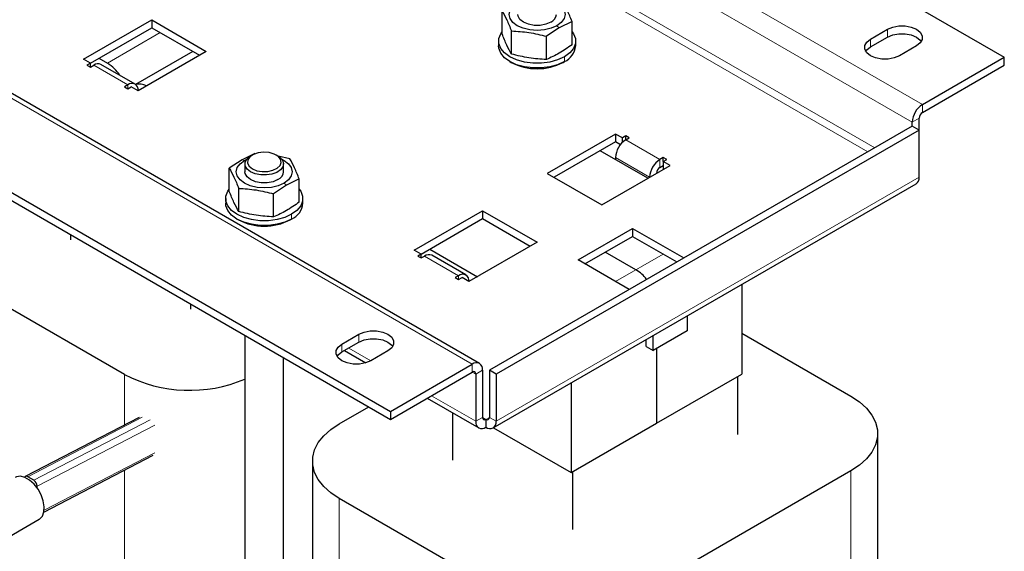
# Model space of a CAD drawing. Header units: millimetres. Extents: x 5 to 418, y 2 to 292.
# Tile 9 of 14: x 250 to 305, y 99 to 128. Entities that reach past the tile are written whole.
import ezdxf

# ---------------------------------------------------------------- set-up
doc = ezdxf.new("R2010")
doc.units = ezdxf.units.MM

msp = doc.modelspace()

# ---------------------------------------------------------------- linework, layer by layer
at = {"color": 7, "linetype": 'Continuous', "lineweight": 25}
for p, q in [((251.3298, 157.0603), (304.8814, 126.1456)), ((275.8657, 109.2039), (222.3142, 140.1186)), ((217.3887, 137.4665), (270.9403, 106.5518)), ((217.3887, 137.031), (270.9403, 106.1163)), ((277.1151, 127.4363), (277.1151, 128.7179)), ((253.9697, 126.0362), (257.7409, 128.2133)), ((257.7409, 128.2133), (260.7579, 126.4716)), ((257.7409, 128.2133), (257.7409, 127.7778)), ((280.9817, 128.1198), (280.2741, 127.77)), ((280.9817, 126.8382), (280.9817, 128.1198)), ((254.3468, 125.8184), (257.7409, 127.7778)), ((257.7409, 127.7778), (260.3807, 126.2539)), ((277.6332, 126.3202), (277.6332, 127.6018)), ((280.2741, 127.77), (279.5664, 127.3028)), ((297.4803, 127.1525), (298.4232, 127.6968)), ((276.9151, 127.0377), (276.9151, 126.7764)), ((279.5664, 126.0212), (279.5664, 127.3028)), ((281.1818, 126.7764), (281.1818, 127.0377)), ((297.4803, 126.717), (298.4232, 127.2613)), ((260.0065, 126.4699), (256.8452, 124.6449)), ((260.7579, 126.4716), (256.9867, 124.2945)), ((300.0259, 126.7715), (299.0831, 126.2272)), ((254.3468, 125.8185), (253.9697, 126.0362)), ((254.3468, 125.8185), (254.1583, 125.7096)), ((254.3468, 125.6008), (254.3468, 125.8185)), ((254.8182, 126.0905), (255.2896, 125.8184)), ((277.5397, 125.9057), (277.6151, 125.8622)), ((280.4815, 125.862), (280.5569, 125.9056)), ((300.3559, 123.5331), (304.8814, 126.1456)), ((304.8814, 125.7101), (304.8814, 126.1456)), ((254.1583, 125.7096), (254.3468, 125.6008)), ((254.3468, 125.6008), (254.5354, 125.7096)), ((256.821, 124.6607), (254.9354, 125.7492)), ((300.3559, 123.0976), (304.8814, 125.7101)), ((256.421, 124.6211), (256.2324, 124.5122)), ((256.2324, 124.5122), (256.421, 124.4034)), ((256.421, 124.4034), (256.6096, 124.5122)), ((256.9867, 124.2945), (256.6096, 124.5122)), ((299.7902, 122.3356), (299.7902, 122.5533)), ((300.1673, 122.1179), (300.1673, 122.771)), ((299.7902, 122.3356), (276.4086, 108.8376)), ((300.1673, 122.1179), (276.7857, 108.6199)), ((300.1673, 122.1179), (299.7902, 122.3356)), ((300.1673, 119.505), (300.1673, 122.1179)), ((283.3853, 121.8997), (279.6141, 119.7226)), ((283.3853, 121.4642), (279.9913, 119.5049)), ((283.7625, 121.682), (283.3853, 121.8997)), ((283.3853, 121.8997), (283.3853, 121.4642)), ((283.6566, 121.3077), (283.3853, 121.4642)), ((283.951, 121.7909), (283.7625, 121.682)), ((283.7625, 121.4269), (283.7625, 121.682)), ((284.1396, 121.682), (283.951, 121.7909)), ((283.951, 121.5732), (283.951, 121.7909)), ((283.951, 121.5732), (284.1396, 121.682)), ((285.1766, 119.4505), (282.5368, 120.9744)), ((262.7378, 120.4767), (262.0302, 120.0095)), ((263.4455, 120.8266), (262.7378, 120.4767)), ((262.8698, 120.4414), (262.9984, 120.5077)), ((263.3034, 120.7353), (263.2091, 120.6808)), ((264.7178, 120.6808), (264.6236, 120.7353)), ((265.3787, 120.5275), (264.7302, 120.6672)), ((283.3853, 120.5934), (283.3853, 120.4845)), ((286.0252, 120.5935), (285.8366, 120.4846)), ((286.2138, 120.4846), (286.0252, 120.5935)), ((286.0252, 120.3758), (286.0252, 120.5935)), ((286.0252, 120.3758), (286.2138, 120.4846)), ((286.4023, 120.158), (286.0252, 120.3758)), ((286.0252, 120.3758), (286.0252, 119.9403)), ((262.0302, 118.7279), (262.0302, 120.0095)), ((262.8968, 120.2455), (262.8968, 119.81)), ((265.0301, 119.81), (265.0301, 120.2455)), ((282.6311, 117.981), (286.4023, 120.158)), ((285.8366, 120.0491), (286.0252, 120.158)), ((265.8968, 119.4115), (265.1891, 119.0616)), ((265.8968, 118.1298), (265.8968, 119.4115)), ((279.6141, 119.7226), (282.6311, 117.981)), ((262.5482, 117.6118), (262.5482, 118.8935)), ((265.1891, 119.0616), (264.4815, 118.5944)), ((276.62, 105.6407), (300.0016, 119.1387)), ((261.8301, 118.3293), (261.8301, 118.0681)), ((264.4815, 117.3128), (264.4815, 118.5944)), ((266.0968, 118.0681), (266.0968, 118.3293)), ((272.2602, 115.4773), (276.0314, 117.6544)), ((276.0314, 117.6544), (279.0484, 115.9127)), ((276.0314, 117.6544), (276.0314, 117.2189)), ((262.4547, 117.1974), (262.5302, 117.1538)), ((265.3965, 117.1537), (265.472, 117.1972)), ((272.6373, 115.2595), (276.0314, 117.2189)), ((276.0314, 117.2189), (278.6712, 115.695)), ((281.3112, 114.933), (284.3282, 116.6747)), ((284.3282, 116.6747), (287.1562, 115.0421)), ((284.3282, 116.6747), (284.3282, 116.2392)), ((253.2532, 116.3269), (253.2532, 116.0415)), ((281.6884, 114.7153), (284.3282, 116.2392)), ((284.3282, 116.2392), (286.779, 114.8244)), ((272.6373, 115.2596), (272.2602, 115.4773)), ((273.1087, 115.5317), (275.7485, 114.0077)), ((279.0484, 115.9127), (275.2772, 113.7356)), ((272.6373, 115.2596), (272.4488, 115.1507)), ((272.4488, 115.1507), (272.6373, 115.0419)), ((272.6373, 115.0419), (272.6373, 115.2596)), ((272.6373, 115.0419), (272.8259, 115.1507)), ((275.1115, 114.1018), (273.2259, 115.1904)), ((284.1392, 113.3004), (281.3112, 114.933)), ((284.5167, 114.3887), (282.8197, 115.3684)), ((256.2324, 108.5958), (246.9929, 113.9297)), ((274.7115, 114.0622), (274.5229, 113.9533)), ((274.5229, 113.9533), (274.7115, 113.8445)), ((274.7115, 113.8445), (274.9001, 113.9533)), ((275.2772, 113.7356), (274.9001, 113.9533)), ((290.3621, 113.5739), (290.3621, 108.6181)), ((259.8905, 112.4952), (259.8905, 112.2098)), ((287.3451, 111.8322), (287.3451, 111.0137)), ((262.8968, 110.7597), (262.8968, 96.5143)), ((268.2533, 110.2801), (269.1961, 110.8243)), ((285.0824, 110.1429), (285.0824, 110.526)), ((287.3451, 111.0137), (285.4595, 109.9252)), ((285.4595, 109.9252), (285.4595, 110.7437)), ((290.3621, 110.8818), (296.3961, 107.3984)), ((268.2533, 109.8446), (269.1961, 110.3889)), ((285.0824, 110.1429), (285.4595, 109.9252)), ((285.6481, 110.0341), (285.6481, 105.8968)), ((265.0301, 97.7459), (265.0301, 109.5282)), ((268.3956, 109.9268), (269.586, 109.2396)), ((270.7988, 109.8991), (269.856, 109.3548)), ((270.9403, 106.5518), (275.4658, 109.1643)), ((270.9403, 106.1163), (275.4658, 108.7288)), ((275.6543, 108.6199), (275.6543, 106.007)), ((276.0314, 108.8376), (276.0314, 106.2247)), ((276.7857, 108.6199), (276.4086, 108.8376)), ((276.4086, 108.8376), (276.4086, 106.2247)), ((276.7857, 108.6199), (276.7857, 106.007)), ((285.6481, 105.8968), (290.3621, 108.6181)), ((290.1359, 108.4875), (290.1359, 105.2867)), ((280.934, 108.1312), (280.934, 103.1754)), ((272.9682, 107.287), (275.82, 105.6407)), ((268.1118, 105.8745), (269.7355, 106.8118)), ((257.0468, 106.2269), (250.75, 102.9536)), ((270.9403, 106.5518), (270.9403, 106.1163)), ((274.3721, 106.4766), (274.3721, 103.8498)), ((276.22, 106.1158), (276.22, 105.6803)), ((276.6417, 105.6533), (280.934, 103.1754)), ((280.934, 103.1754), (285.6481, 105.8968)), ((297.8801, 76.8057), (297.8801, 105.3302)), ((251.7798, 100.9894), (257.8277, 104.1333)), ((266.6278, 103.8062), (266.6278, 89.6398)), ((250.7248, 102.9349), (250.6881, 102.9018)), ((251.2218, 102.744), (250.8824, 102.9399)), ((281.0095, 103.219), (281.0095, 100.0181)), ((296.3961, 103.262), (284.5167, 96.4041)), ((277.3514, 96.4041), (268.1118, 101.738)), ((248.6964, 98.9638), (251.5249, 100.5967))]:
    msp.add_line(p, q, dxfattribs=at)
at = {"color": 7, "linetype": 'Continuous', "lineweight": 18}
for p, q in [((246.8044, 154.4478), (300.3559, 123.5331)), ((246.2387, 153.468), (299.7902, 122.5533)), ((246.2387, 150.855), (297.7157, 121.138)), ((246.0501, 150.5284), (297.3385, 120.9203)), ((221.9142, 140.079), (275.4658, 109.1643)), ((255.2896, 125.8184), (258.2123, 127.5056)), ((280.1421, 127.887), (280.2741, 127.77)), ((298.4232, 127.6968), (298.4232, 127.2613)), ((297.4803, 127.1525), (297.4803, 126.717)), ((280.5569, 126.1669), (280.5569, 125.9056)), ((256.421, 124.6211), (254.5354, 125.7096)), ((256.421, 124.4034), (256.421, 124.6211)), ((300.3559, 123.5331), (300.3559, 123.0976)), ((300.1673, 122.771), (299.7902, 122.5533)), ((283.951, 121.5732), (285.8366, 120.4846)), ((262.8698, 120.4414), (262.7378, 120.4767)), ((285.2709, 119.5049), (283.3853, 120.5934)), ((285.8366, 120.0491), (285.8366, 120.4846)), ((300.1673, 119.505), (276.7857, 106.007)), ((265.0571, 119.1787), (265.1891, 119.0616)), ((265.472, 117.4585), (265.472, 117.1972)), ((274.7115, 114.0622), (272.8259, 115.1507)), ((283.3854, 113.7356), (286.0252, 115.2595)), ((274.7115, 113.8445), (274.7115, 114.0622)), ((269.1961, 110.8243), (269.1961, 110.3889)), ((268.2533, 110.2801), (268.2533, 109.8446)), ((268.63, 110.0621), (269.8556, 109.3545)), ((275.4658, 108.7288), (275.4658, 109.1643)), ((256.2324, 105.8036), (256.2324, 108.5958)), ((275.4657, 108.7288), (275.6543, 108.6199)), ((276.0314, 108.8376), (275.6543, 108.6199)), ((273.2026, 107.4223), (275.6543, 106.007)), ((250.8824, 102.9399), (257.2064, 106.2274)), ((275.6543, 106.007), (276.0314, 106.2247)), ((276.0314, 106.2247), (276.22, 106.1158)), ((276.4086, 106.2247), (276.22, 106.1158)), ((276.4086, 106.2247), (276.7857, 106.007)), ((251.2218, 102.744), (257.6486, 106.0849)), ((251.401, 102.4122), (257.9107, 105.7962)), ((251.7954, 101.0912), (257.9107, 104.2701)), ((256.2324, 92.9407), (256.2324, 103.304)), ((296.3961, 74.7375), (296.3961, 103.262)), ((251.3977, 102.3329), (251.401, 102.4122)), ((268.1118, 89.2545), (268.1118, 101.738))]:
    msp.add_line(p, q, dxfattribs=at)
at = {"color": 7, "linetype": 'Continuous', "lineweight": 25, "flags": 128}
for points in [[(280.1421, 127.887), (279.8218, 127.7451), (279.4487, 127.6559), (279.0484, 127.6255), (278.6481, 127.6559), (278.2751, 127.7451), (277.9548, 127.887), (277.709, 128.0719), (277.5545, 128.2873), (277.5018, 128.5184), (277.5545, 128.7495), (277.709, 128.9648), (277.9548, 129.1497)], [(280.0135, 129.2161), (280.1421, 129.1497), (280.3879, 128.9648), (280.5424, 128.7495), (280.5951, 128.5184), (280.5424, 128.2873), (280.3879, 128.0719), (280.1421, 127.887)], [(279.8027, 128.0829), (279.5327, 127.9697), (279.2153, 127.9102), (278.8816, 127.9102), (278.5642, 127.9697), (278.2942, 128.0829), (278.098, 128.2388), (277.9949, 128.422), (277.9818, 128.5184)], [(280.5569, 126.1669), (280.1834, 125.9949), (279.753, 125.8753), (279.2873, 125.8139), (278.8096, 125.8139), (278.3438, 125.8753), (277.9134, 125.9949), (277.5399, 126.1669), (277.2421, 126.3825), (277.0348, 126.6309), (276.9285, 126.8998), (276.9285, 127.1756), (277.0348, 127.4445), (277.1151, 127.5584)], [(280.9817, 127.5584), (281.062, 127.4445), (281.1683, 127.1756), (281.1683, 126.8998), (281.062, 126.6309), (280.8548, 126.3825), (280.5569, 126.1669)], [(298.4232, 127.6968), (298.71, 127.8171), (299.0472, 127.8804), (299.4018, 127.8804), (299.7391, 127.8171), (300.0259, 127.6968), (300.2343, 127.5312), (300.3439, 127.3365), (300.3439, 127.1318), (300.2343, 126.9371), (300.0259, 126.7715)], [(298.4232, 127.2613), (298.71, 127.3816), (299.0472, 127.4449), (299.4018, 127.4449), (299.7391, 127.3816), (300.0259, 127.2613), (300.2343, 127.0957), (300.2933, 127.0164)], [(299.0831, 126.2272), (298.7963, 126.1069), (298.459, 126.0437), (298.1044, 126.0437), (297.7672, 126.1069), (297.4803, 126.2272), (297.2719, 126.3929), (297.1623, 126.5875), (297.1623, 126.7922), (297.2719, 126.9869), (297.4803, 127.1525)], [(280.5569, 125.9056), (280.1834, 125.7336), (279.753, 125.614), (279.2873, 125.5526), (278.8096, 125.5526), (278.3438, 125.614), (277.9134, 125.7336), (277.5399, 125.9056), (277.2421, 126.1212), (277.0348, 126.3697), (276.9285, 126.6385), (276.9151, 126.7764)], [(297.213, 126.4721), (297.2719, 126.5514), (297.4803, 126.717)], [(263.3035, 119.9734), (263.5536, 119.8703), (263.848, 119.8197), (264.155, 119.827), (264.4412, 119.8915), (264.6757, 120.0061), (264.833, 120.1585), (264.896, 120.3321), (264.858, 120.5081), (264.7231, 120.6675), (264.5058, 120.7929), (264.2298, 120.8708), (263.9249, 120.8927), (263.6242, 120.8563), (263.3603, 120.7655), (263.1617, 120.6302), (263.05, 120.4649), (263.0373, 120.2877), (263.125, 120.1177), (263.3035, 119.9734)], [(265.0571, 119.1787), (264.7368, 119.0368), (264.3638, 118.9476), (263.9635, 118.9171), (263.5632, 118.9476), (263.1901, 119.0368), (262.8698, 119.1787), (262.624, 119.3636), (262.4695, 119.5789), (262.4168, 119.81), (262.4695, 120.0411), (262.624, 120.2564), (262.8698, 120.4414)], [(263.2092, 119.8101), (263.0204, 119.9578), (262.9154, 120.131), (262.9035, 120.3144), (262.9858, 120.4917), (263.155, 120.6472), (263.2091, 120.6808)], [(264.7178, 120.6808), (264.8217, 120.6112), (264.9703, 120.4489), (265.0294, 120.2685), (264.9938, 120.0861), (264.8667, 119.9179), (264.6593, 119.7788), (264.39, 119.6811), (264.0829, 119.6336), (263.7652, 119.6405), (263.4651, 119.7011), (263.2092, 119.8101)], [(264.9286, 120.5077), (265.0571, 120.4414), (265.3029, 120.2564), (265.4574, 120.0411), (265.5101, 119.81), (265.4574, 119.5789), (265.3029, 119.3636), (265.0571, 119.1787)], [(264.7177, 119.3746), (264.4477, 119.2614), (264.1303, 119.2018), (263.7966, 119.2018), (263.4792, 119.2614), (263.2092, 119.3746), (263.0131, 119.5305), (262.9099, 119.7137), (262.8968, 119.81)], [(265.472, 117.4585), (265.0985, 117.2866), (264.6681, 117.1669), (264.2023, 117.1055), (263.7246, 117.1055), (263.2589, 117.1669), (262.8285, 117.2866), (262.455, 117.4585), (262.1571, 117.6741), (261.9499, 117.9226), (261.8436, 118.1915), (261.8436, 118.4672), (261.9499, 118.7361), (262.0302, 118.85)], [(265.8968, 118.85), (265.9771, 118.7361), (266.0834, 118.4672), (266.0834, 118.1915), (265.9771, 117.9226), (265.7698, 117.6741), (265.472, 117.4585)], [(265.472, 117.1972), (265.0985, 117.0253), (264.6681, 116.9056), (264.2023, 116.8443), (263.7246, 116.8443), (263.2589, 116.9056), (262.8285, 117.0253), (262.455, 117.1972), (262.1571, 117.4128), (261.9499, 117.6613), (261.8436, 117.9302), (261.8301, 118.0681)], [(269.1961, 110.8243), (269.4829, 110.9447), (269.8202, 111.0079), (270.1748, 111.0079), (270.512, 110.9447), (270.7988, 110.8243), (271.0073, 110.6587), (271.1168, 110.4641), (271.1168, 110.2594), (271.0073, 110.0647), (270.7988, 109.8991)], [(269.1961, 110.3889), (269.4829, 110.5092), (269.8202, 110.5724), (270.1748, 110.5724), (270.512, 110.5092), (270.7988, 110.3889), (271.0073, 110.2233), (271.0662, 110.144)], [(269.856, 109.3548), (269.5692, 109.2345), (269.2319, 109.1712), (268.8774, 109.1712), (268.5401, 109.2345), (268.2533, 109.3548), (268.0448, 109.5204), (267.9353, 109.7151), (267.9353, 109.9198), (268.0448, 110.1145), (268.2533, 110.2801)], [(267.9859, 109.5997), (268.0448, 109.679), (268.2533, 109.8446)], [(296.3961, 107.3984), (296.8695, 107.083), (297.2603, 106.732), (297.5606, 106.3524), (297.7643, 105.9519), (297.8672, 105.5389), (297.8672, 105.1215), (297.7643, 104.7085), (297.5606, 104.308), (297.2603, 103.9284), (296.8695, 103.5774), (296.3961, 103.262)], [(268.1118, 101.738), (267.6384, 102.0534), (267.2476, 102.4045), (266.9473, 102.7841), (266.7436, 103.1845), (266.6408, 103.5976), (266.6408, 104.0149), (266.7436, 104.428), (266.9473, 104.8284), (267.2476, 105.208), (267.6384, 105.5591), (268.1118, 105.8745)], [(251.5249, 100.5967), (251.5473, 100.6105), (251.6954, 100.7673), (251.7813, 100.997), (251.7989, 101.2827), (251.7466, 101.6031), (251.6285, 101.9346), (251.4532, 102.2524), (251.2339, 102.5331), (250.9866, 102.7559), (250.7299, 102.9041), (250.4826, 102.9668), (250.2633, 102.9394), (250.1916, 102.9061)]]:
    msp.add_lwpolyline(points, dxfattribs=at)
at = {"color": 7, "linetype": 'Continuous', "lineweight": 25}
for centre, radius, start, end in [((279.5987, 128.5591), 0.518, 293.19076, 355.4891), ((280.1372, 126.8663), 1.0484, 293.59917, 355.08069), ((254.7697, 125.3825), 0.4024, 65.69288, 125.61758), ((254.1069, 123.9088), 2.2462, 33.38202, 58.22823), ((279.0484, 128.603), 3.093, 242.39293, 297.6017), ((256.6418, 124.3504), 0.3494, 350.78596, 129.20329), ((257.0632, 123.8523), 0.8119, 61.25037, 104.83941), ((301.0184, 122.4974), 1.2294, 122.60548, 177.39452), ((300.5767, 122.7524), 0.4098, 122.60548, 177.39452), ((284.6135, 120.5375), 1.2294, 122.60548, 177.39452), ((286.4991, 119.4489), 1.2294, 122.60548, 177.39452), ((264.5137, 119.8508), 0.518, 293.19076, 355.4891), ((286.0575, 119.7039), 0.4098, 122.60548, 177.39452), ((299.7868, 119.4565), 0.3836, 304.05635, 7.25583), ((265.0523, 118.158), 1.0484, 293.59917, 355.08069), ((263.9635, 119.8947), 3.093, 242.39293, 297.6017), ((273.0602, 114.8236), 0.4024, 65.69288, 125.61758), ((283.4161, 112.5758), 2.1208, 37.20404, 58.73783), ((274.9323, 113.7915), 0.3494, 350.78596, 129.20329), ((275.6866, 108.8936), 0.3494, 350.78596, 129.20329), ((259.835, 115.5776), 7.8564, 242.70672, 292.93724), ((275.5394, 108.6386), 0.1165, 350.78596, 129.20329), ((276.1464, 106.2061), 0.1165, 170.78596, 309.20329), ((276.2936, 106.2061), 0.1165, 230.79671, 9.21404), ((275.9992, 105.9511), 0.3494, 170.78596, 309.20329), ((276.4408, 105.9511), 0.3494, 230.79671, 9.21404), ((250.8067, 102.8409), 0.1246, 52.58375, 131.31), ((251.0078, 102.4141), 0.3932, 359.72406, 57.0284)]:
    msp.add_arc(centre, radius, start, end, dxfattribs=at)
for points, knots in [([(280.9817, 128.1198), (280.8954, 128.3351), (280.7227, 128.7658), (280.55, 129.0792), (280.4637, 129.2359)], [0, 0, 0, 0, 0.4999949, 1, 1, 1, 1]), ([(277.1151, 128.7179), (277.2015, 128.5612), (277.3742, 128.2479), (277.5468, 127.8172), (277.6332, 127.6018)], [0, 0, 0, 0, 0.4999949, 1, 1, 1, 1]), ([(277.6332, 126.3202), (277.5468, 126.4769), (277.3742, 126.7902), (277.2015, 127.2209), (277.1151, 127.4363)], [0, 0, 0, 0, 0.4999949, 1, 1, 1, 1]), ([(277.6332, 127.6018), (277.9554, 127.5813), (278.5998, 127.5403), (279.2442, 127.382), (279.5664, 127.3028)], [0, 0, 0, 0, 0.4999949, 1, 1, 1, 1]), ([(279.5664, 126.0212), (279.2442, 126.0417), (278.5998, 126.0827), (277.9554, 126.241), (277.6332, 126.3202)], [0, 0, 0, 0, 0.4999949, 1, 1, 1, 1]), ([(280.9817, 126.8382), (280.7454, 126.6724), (280.2737, 126.3414), (279.8019, 126.1278), (279.5664, 126.0212)], [0, 0, 0, 0, 0.50087292, 1, 1, 1, 1]), ([(265.8968, 119.4115), (265.8104, 119.6268), (265.6378, 120.0575), (265.4651, 120.3708), (265.3787, 120.5275)], [0, 0, 0, 0, 0.4999949, 1, 1, 1, 1]), ([(262.0302, 120.0095), (262.1165, 119.8529), (262.2892, 119.5395), (262.4619, 119.1088), (262.5482, 118.8935)], [0, 0, 0, 0, 0.4999949, 1, 1, 1, 1]), ([(262.5482, 117.6118), (262.4619, 117.7685), (262.2892, 118.0819), (262.1165, 118.5126), (262.0302, 118.7279)], [0, 0, 0, 0, 0.4999949, 1, 1, 1, 1]), ([(262.5482, 118.8935), (262.8704, 118.873), (263.5149, 118.832), (264.1593, 118.6736), (264.4815, 118.5944)], [0, 0, 0, 0, 0.4999949, 1, 1, 1, 1]), ([(264.4815, 117.3128), (264.1593, 117.3333), (263.5149, 117.3743), (262.8704, 117.5327), (262.5482, 117.6118)], [0, 0, 0, 0, 0.4999949, 1, 1, 1, 1]), ([(265.8968, 118.1298), (265.6605, 117.964), (265.1887, 117.6331), (264.717, 117.4194), (264.4815, 117.3128)], [0, 0, 0, 0, 0.50087292, 1, 1, 1, 1])]:
    msp.add_open_spline(points, degree=3, knots=knots, dxfattribs=at)

doc.saveas('drawing.dxf')
